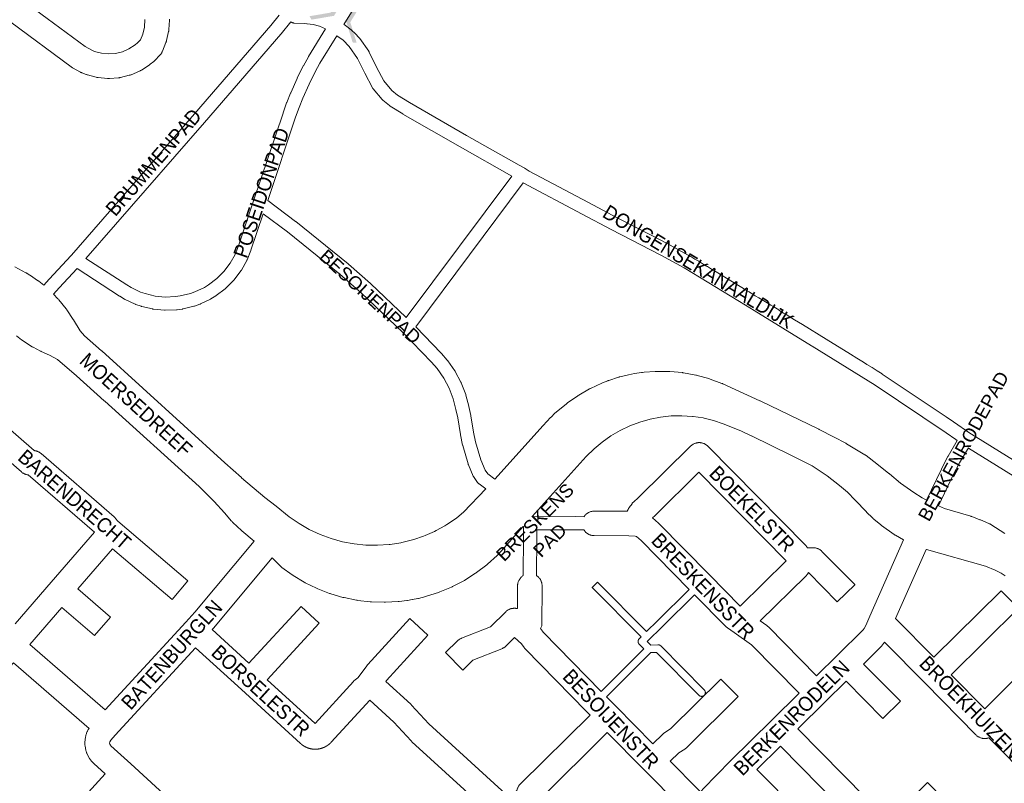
# Model space of a CAD drawing. Header units: metres. Extents: x 123819 to 142731, y 393440 to 405763.
# Tile 61 of 256: x 129035 to 129557, y 399525 to 399931. Entities that reach past the tile are written whole.
import ezdxf
from ezdxf.enums import TextEntityAlignment as Align

# ---------------------------------------------------------------- set-up
doc = ezdxf.new("R2010")
doc.units = ezdxf.units.M
doc.header["$MEASUREMENT"] = 0
for name, color, linetype, lineweight in [('gs-anno-wegen algemeen tekst', 7, 'Continuous', 0), ('gs-knt-aanvullende hoofdweg', 7, 'Continuous', 0), ('gs-knt-fietspaden', 7, 'Continuous', 0), ('gs-knt-paden', 7, 'Continuous', 0), ('gs-knt-wegen algemeen', 7, 'Continuous', 0), ('gs-symb-viaduct', 7, 'Continuous', 0), ('gs-vlk-plantopografie wegen algemeen', 7, 'Continuous', 0)]:
    doc.layers.add(name, color=color, linetype=linetype, lineweight=lineweight)
doc.styles.add('Style-Arial', font='arial.ttf')

# ---------------------------------------------------------------- blocks, each defined once
blk = doc.blocks.new('gg0-viaduct_40')
at = {"layer": 'gs-symb-viaduct', "linetype": 'Continuous'}
blk.add_hatch(color=7, dxfattribs=at).paths.add_polyline_path([(-5.576, -1.689), (-5.8, -1.4), (-4, 0), (4, 0), (5.8, -1.4), (5.576, -1.689), (3.875, -0.366), (-3.875, -0.366)])
blk = doc.blocks.new('gg0-viaduct_41')
at = {"layer": 'gs-symb-viaduct', "linetype": 'Continuous'}
blk.add_hatch(color=7, dxfattribs=at).paths.add_polyline_path([(5.576, -1.689), (3.875, -0.366), (-3.875, -0.366), (-5.576, -1.689), (-5.8, -1.4), (-4, 0), (4, 0), (5.8, -1.4)])

msp = doc.modelspace()

# ---------------------------------------------------------------- linework, layer by layer
at = {"layer": 'gs-knt-aanvullende hoofdweg', "color": 7, "linetype": 'Continuous', "flags": 128}
for points in [[(129032.02, 399799.43), (129037.96, 399796.27), (129038.02, 399796.23), (129038.11, 399796.18), (129038.17, 399796.15), (129038.26, 399796.1), (129038.3, 399796.07), (129038.38, 399796.02), (129038.46, 399795.97), (129038.56, 399795.91), (129041.37, 399794.12), (129041.56, 399793.99), (129044.18, 399792.2), (129044.28, 399792.14), (129044.47, 399792), (129044.51, 399791.97), (129044.74, 399791.79), (129047.47, 399789.6)], [(129052.66, 399784.88), (129054.96, 399782.48), (129055.18, 399782.23), (129055.39, 399781.98), (129059.23, 399777.19), (129059.43, 399776.93), (129059.62, 399776.65), (129063.02, 399771.54), (129063.2, 399771.26), (129066.68, 399765.48), (129069.1, 399762.88), (129078.09, 399754.9), (129078.16, 399754.84), (129078.16, 399754.84), (129143.51, 399695.36), (129143.51, 399695.36), (129152.24, 399687.57), (129152.25, 399687.56), (129164.67, 399677.03), (129164.68, 399677.02), (129164.71, 399677.01), (129170.64, 399672.42), (129170.72, 399672.36), (129177.64, 399666.86), (129182.84, 399663.22), (129188.25, 399660.08), (129193.91, 399657.41), (129199.78, 399655.23), (129205.8, 399653.56), (129211.95, 399652.4), (129218.18, 399651.78), (129224.43, 399651.68), (129230.66, 399652.12), (129230.68, 399652.12), (129231.03, 399652.17), (129236.84, 399653.08), (129237.36, 399653.21), (129237.37, 399653.21), (129242.9, 399654.57), (129243.66, 399654.82), (129243.66, 399654.82), (129248.82, 399656.56), (129249.72, 399656.95), (129249.74, 399656.96), (129254.55, 399659.05), (129255.59, 399659.61), (129260.04, 399662.02), (129261.12, 399662.72), (129265.26, 399665.44), (129266.41, 399666.33), (129270.08, 399669.21), (129281.89, 399681.62)], [(129158.91, 399653.9), (129152.49, 399659.31), (129152.35, 399659.43), (129152.22, 399659.56), (129147.7, 399663.76), (129147.47, 399663.99), (129147.25, 399664.23), (129147.03, 399664.47), (129143.32, 399668.98), (129137.74, 399675), (129129.92, 399682.82), (129129.92, 399682.83), (129079.73, 399728.06), (129079.5, 399728.27), (129079.48, 399728.28), (129064.74, 399741.57), (129054.69, 399750.26), (129050.55, 399752.51), (129046.12, 399754.51), (129045.92, 399754.6), (129045.72, 399754.7), (129041.89, 399756.71), (129041.61, 399756.87), (129041.33, 399757.04), (129036.21, 399760.32), (129035.94, 399760.5), (129035.68, 399760.69), (129032.97, 399762.79)], [(129286.69, 399686.81), (129312.32, 399715.17), (129316.21, 399719.48), (129316.21, 399719.48), (129316.46, 399719.74), (129318.49, 399721.78), (129318.68, 399721.97), (129318.75, 399722.03), (129318.78, 399722.06), (129318.88, 399722.15), (129319.09, 399722.32), (129324.63, 399726.81), (129324.72, 399726.89), (129324.77, 399726.92), (129324.89, 399727.02), (129324.94, 399727.06), (129325.15, 399727.21), (129330.56, 399730.99), (129330.83, 399731.17), (129331.12, 399731.34), (129336.83, 399734.62), (129337.12, 399734.78), (129337.42, 399734.92), (129343.4, 399737.69), (129343.7, 399737.82), (129343.72, 399737.83), (129346.51, 399738.97), (129346.75, 399739.06), (129346.77, 399739.07), (129347, 399739.14), (129347.03, 399739.16), (129352.16, 399740.84), (129352.23, 399740.86), (129352.4, 399740.92), (129352.48, 399740.94), (129352.5, 399740.94), (129352.53, 399740.95), (129352.58, 399740.97), (129352.64, 399740.98), (129352.86, 399741.04), (129357.41, 399742.1), (129357.52, 399742.13), (129357.53, 399742.13), (129359.11, 399742.48), (129360.74, 399742.75), (129364.35, 399743.31), (129364.47, 399743.33), (129364.53, 399743.34), (129364.68, 399743.36), (129365, 399743.39), (129365.74, 399743.48), (129371.57, 399743.93), (129371.9, 399743.95), (129372.23, 399743.96), (129372.42, 399743.96), (129378.82, 399743.92), (129379.12, 399743.91), (129379.15, 399743.91), (129379.48, 399743.89), (129386.04, 399743.28), (129386.37, 399743.24), (129386.69, 399743.19), (129393.18, 399742), (129393.5, 399741.93), (129393.82, 399741.85), (129400.17, 399740.1), (129400.49, 399740.01), (129400.8, 399739.9), (129406.98, 399737.6), (129407.28, 399737.48), (129407.5, 399737.38), (129407.58, 399737.34), (129427.15, 399728.31), (129427.16, 399728.31), (129427.27, 399728.26), (129458.45, 399713.26), (129458.62, 399713.17), (129458.67, 399713.15), (129466.53, 399709.12), (129466.63, 399709.07), (129472.74, 399705.82), (129472.8, 399705.79), (129472.83, 399705.77), (129472.96, 399705.7), (129473.17, 399705.58), (129482.77, 399699.76), (129483.01, 399699.6), (129483.08, 399699.55), (129483.12, 399699.53), (129483.16, 399699.5), (129483.25, 399699.44), (129483.46, 399699.28), (129483.48, 399699.26), (129489.2, 399694.84), (129489.24, 399694.82), (129495.58, 399689.85), (129495.6, 399689.84), (129495.62, 399689.83), (129495.74, 399689.73), (129495.9, 399689.6), (129501.69, 399684.57), (129508.77, 399679.61), (129513.2, 399676.91), (129515.49, 399675.69)], [(129503.27, 399654.63), (129499.03, 399657), (129498.79, 399657.15), (129498.71, 399657.2), (129498.67, 399657.22), (129498.55, 399657.3), (129498.31, 399657.46), (129491.6, 399662.28), (129491.42, 399662.42), (129491.24, 399662.56), (129487.5, 399665.61), (129487.27, 399665.8), (129487.2, 399665.87), (129487.05, 399666), (129486.9, 399666.15), (129486.84, 399666.22), (129483.78, 399669.31), (129483.7, 399669.4), (129477.72, 399675.65), (129473.7, 399679.85), (129473.69, 399679.86), (129469.4, 399683.45), (129462.84, 399688.58), (129454.9, 399693.81), (129443.5, 399699.57), (129443.49, 399699.57), (129422.69, 399709.69), (129422.62, 399709.72), (129417.13, 399712.47), (129407.76, 399716.18), (129402.57, 399717.96), (129397.61, 399719.13), (129397.09, 399719.25), (129391.73, 399720.04), (129391.73, 399720.04), (129391.5, 399720.07), (129391.49, 399720.07), (129385.84, 399720.42), (129380.17, 399720.29), (129374.54, 399719.68), (129368.97, 399718.6), (129363.52, 399717.05), (129358.21, 399715.04), (129353.1, 399712.6), (129348.2, 399709.73), (129343.57, 399706.46), (129339.23, 399702.81), (129335.13, 399698.73), (129306.43, 399666.97)], [(129521.82, 399672.66), (129525.02, 399671.29), (129538.96, 399667.14), (129539.23, 399667.05), (129539.5, 399666.95), (129543.87, 399665.28), (129544.12, 399665.18), (129548.59, 399663.27), (129548.88, 399663.14), (129548.94, 399663.11), (129548.98, 399663.09), (129549.04, 399663.06), (129549.17, 399663), (129549.29, 399662.93), (129549.35, 399662.9), (129549.39, 399662.88), (129549.44, 399662.84), (129549.71, 399662.68), (129557.07, 399657.95)], [(129301.72, 399661.74), (129288.3, 399646.79), (129288.15, 399646.63), (129288.04, 399646.51), (129288, 399646.47), (129287.96, 399646.43), (129287.77, 399646.25), (129282.78, 399641.72), (129282.54, 399641.51), (129282.29, 399641.31), (129276.94, 399637.22), (129276.68, 399637.03), (129276.42, 399636.85), (129270.74, 399633.23), (129270.47, 399633.07), (129270.19, 399632.91), (129264.22, 399629.79), (129263.93, 399629.65), (129263.64, 399629.52), (129257.43, 399626.92), (129257.13, 399626.8), (129256.83, 399626.7), (129250.42, 399624.63), (129250.11, 399624.54), (129250, 399624.51), (129249.95, 399624.5), (129246.12, 399623.54), (129245.76, 399623.46), (129243.03, 399622.91), (129242.93, 399622.89), (129242.91, 399622.89), (129242.84, 399622.88), (129240.39, 399622.45), (129240.02, 399622.4), (129235.94, 399621.9), (129235.81, 399621.88), (129235.75, 399621.87), (129235.63, 399621.86), (129235.31, 399621.83), (129228.58, 399621.46), (129228.28, 399621.45), (129228.26, 399621.45), (129228.24, 399621.45), (129227.94, 399621.46), (129221.21, 399621.66), (129220.89, 399621.67), (129220.57, 399621.71), (129213.89, 399622.48), (129213.57, 399622.52), (129213.25, 399622.58), (129206.66, 399623.92), (129206.34, 399624), (129206.03, 399624.08), (129199.58, 399625.98), (129199.27, 399626.08), (129198.97, 399626.19), (129192.7, 399628.63), (129192.4, 399628.75), (129192.11, 399628.89), (129186.07, 399631.86), (129185.78, 399632.01), (129185.5, 399632.17), (129179.74, 399635.64), (129179.47, 399635.81), (129179.2, 399636), (129173.75, 399639.95), (129173.54, 399640.11), (129173.5, 399640.14), (129173.44, 399640.19), (129173.28, 399640.32), (129173.15, 399640.44), (129173.07, 399640.51), (129172.86, 399640.71), (129168.49, 399645.07)], [(129557.29, 399635.53), (129555.13, 399636.96), (129551.96, 399638.54), (129546.78, 399640.62), (129515.49, 399649.47), (129515.48, 399649.47), (129515.26, 399649.54)]]:
    msp.add_lwpolyline(points, dxfattribs=at)
at = {"layer": 'gs-knt-fietspaden', "color": 7, "linetype": 'Continuous', "flags": 128}
for points in [[(129236.19, 399975.76), (129206.52, 399928)], [(129061.9, 399805.35), (129062.16, 399805.65), (129127.31, 399880.52), (129167.83, 399927.4), (129172.25, 399932.85)], [(129186.92, 399928.3), (129185.66, 399928.41), (129180.29, 399928.7), (129180.12, 399928.72), (129179.95, 399928.74), (129179.78, 399928.77), (129179.61, 399928.81), (129179.44, 399928.86), (129179.27, 399928.92), (129179.11, 399928.98), (129178.95, 399929.05), (129178.42, 399929.31), (129173.26, 399922.94), (129173.18, 399922.85), (129132.62, 399875.92), (129132.61, 399875.91), (129069.81, 399803.75)], [(129069.81, 399803.75), (129091.41, 399789.77), (129093.72, 399788.38), (129098.71, 399786.04), (129101.15, 399785.19), (129106.46, 399783.92), (129111.83, 399783.39), (129117.28, 399783.6), (129119.83, 399783.96), (129125.19, 399785.28), (129127.62, 399786.15), (129132.6, 399788.53), (129134.8, 399789.88), (129139.14, 399793.18), (129142.95, 399797), (129146.21, 399801.3), (129148.86, 399806.02), (129150.69, 399810.54), (129158.34, 399833.37), (129158.69, 399834.42), (129174.31, 399881.01), (129174.34, 399881.07), (129176.23, 399886.39), (129176.28, 399886.51), (129178.3, 399891.59), (129178.36, 399891.73), (129181.77, 399899.3), (129181.82, 399899.42), (129185.05, 399905.96), (129185.12, 399906.09), (129187.75, 399910.89), (129187.79, 399910.97), (129187.83, 399911.04), (129196.86, 399925.72)], [(129190.25, 399928), (129187.13, 399928.29), (129186.92, 399928.3)], [(129196.86, 399925.72), (129193.61, 399927.11), (129190.25, 399928)], [(129206.72, 399927.87), (129210.49, 399925.09), (129210.6, 399925.01), (129210.64, 399924.97), (129210.65, 399924.97), (129210.7, 399924.92), (129210.78, 399924.85), (129210.79, 399924.84), (129212.37, 399923.38), (129212.46, 399923.29), (129212.56, 399923.19), (129214.63, 399920.96), (129214.71, 399920.88), (129214.76, 399920.81), (129214.81, 399920.76), (129214.89, 399920.66), (129214.91, 399920.63), (129215.01, 399920.51), (129219.74, 399913.76), (129219.82, 399913.64), (129219.84, 399913.61), (129219.89, 399913.53), (129219.94, 399913.45), (129219.96, 399913.41), (129220.02, 399913.28), (129223.94, 399905.28), (129227.76, 399898), (129231.99, 399892.97), (129235.01, 399890.48), (129241.45, 399886.53), (129271.65, 399869.11), (129299.5, 399853.28), (129302.46, 399851.7), (129302.5, 399851.68), (129302.61, 399851.62), (129302.65, 399851.59), (129304.89, 399850.21), (129336.2, 399833.48), (129351.48, 399825.42), (129370.25, 399815.82), (129370.26, 399815.81), (129377.95, 399811.85), (129377.96, 399811.84), (129378.05, 399811.79), (129390.4, 399804.95), (129390.51, 399804.88), (129390.52, 399804.88)], [(129202.82, 399922.02), (129193.86, 399907.44), (129191.31, 399902.78), (129188.14, 399896.37), (129184.8, 399888.92), (129182.82, 399883.97), (129180.96, 399878.75), (129180.96, 399878.74), (129180.96, 399878.74)], [(129295.56, 399847.45), (129268.17, 399863.01), (129268.16, 399863.02), (129237.9, 399880.47), (129237.81, 399880.52), (129231.13, 399884.63), (129230.99, 399884.72), (129230.86, 399884.81), (129230.73, 399884.91), (129227.28, 399887.76), (129227.16, 399887.87), (129227.04, 399887.98), (129226.93, 399888.09), (129226.83, 399888.21), (129222.15, 399893.77), (129222.06, 399893.88), (129222.03, 399893.91), (129221.97, 399894.01), (129221.94, 399894.04), (129221.92, 399894.07), (129221.88, 399894.13), (129221.82, 399894.23), (129221.8, 399894.26), (129221.8, 399894.26), (129221.8, 399894.26), (129221.73, 399894.39), (129217.7, 399902.06), (129217.65, 399902.15), (129213.84, 399909.95), (129209.43, 399916.23), (129206.11, 399919.6), (129202.82, 399922.02)], [(129180.96, 399878.74), (129166.16, 399834.59)], [(129166.16, 399834.59), (129181, 399823.47), (129181.1, 399823.39), (129208.91, 399800.97), (129209.03, 399800.87), (129220.65, 399790.65), (129220.76, 399790.55), (129239.64, 399772.54), (129295.56, 399847.45)], [(129301.71, 399843.95), (129244.68, 399767.55), (129258.15, 399753.58), (129258.26, 399753.46), (129261.38, 399749.9), (129261.46, 399749.81), (129261.53, 399749.71), (129261.61, 399749.61), (129265.35, 399744.3), (129265.43, 399744.18), (129265.51, 399744.05), (129265.58, 399743.93), (129268.64, 399738.2), (129268.71, 399738.07), (129268.77, 399737.94), (129268.82, 399737.8), (129271.16, 399731.74), (129271.21, 399731.61), (129271.25, 399731.49), (129271.28, 399731.36), (129272.82, 399725.47), (129272.84, 399725.37), (129272.86, 399725.28), (129273.81, 399720.59), (129273.84, 399720.45), (129275.25, 399711.63), (129276.37, 399706.49), (129279.13, 399696.99), (129281.51, 399691.5), (129282.87, 399689.59), (129286.69, 399686.81)], [(129348.26, 399819.18), (129348.25, 399819.18), (129348.22, 399819.2), (129332.92, 399827.28), (129332.9, 399827.29), (129301.71, 399843.95)], [(129163.81, 399827.58), (129157.31, 399808.2), (129157.27, 399808.11), (129157.23, 399808.01), (129155.29, 399803.18), (129155.23, 399803.04), (129155.16, 399802.91), (129155.09, 399802.77), (129152.21, 399797.65), (129152.13, 399797.52), (129152.04, 399797.38), (129151.95, 399797.25), (129148.4, 399792.57), (129148.3, 399792.45), (129148.2, 399792.33), (129148.09, 399792.21), (129143.94, 399788.05), (129143.82, 399787.94), (129143.7, 399787.84), (129143.58, 399787.74), (129138.91, 399784.18), (129138.81, 399784.11), (129138.71, 399784.04), (129138.61, 399783.98), (129136.1, 399782.45), (129136, 399782.39), (129135.89, 399782.33), (129135.79, 399782.28), (129130.49, 399779.74), (129130.38, 399779.69), (129130.27, 399779.65), (129130.16, 399779.6), (129127.39, 399778.61), (129127.28, 399778.58), (129127.16, 399778.54), (129127.05, 399778.51), (129121.34, 399777.1), (129121.23, 399777.07), (129121.11, 399777.05), (129120.99, 399777.03), (129118.08, 399776.62), (129117.96, 399776.61), (129117.84, 399776.6), (129117.73, 399776.59), (129111.86, 399776.37), (129111.7, 399776.37), (129111.54, 399776.37), (129111.38, 399776.38), (129105.53, 399776.96), (129105.37, 399776.98), (129105.22, 399777), (129105.06, 399777.04), (129099.35, 399778.4), (129099.23, 399778.43), (129099.12, 399778.46), (129099, 399778.5), (129096.23, 399779.47), (129096.12, 399779.51), (129096.01, 399779.56), (129095.9, 399779.61), (129090.58, 399782.1), (129090.47, 399782.15), (129090.37, 399782.21), (129090.26, 399782.27), (129087.74, 399783.78), (129087.64, 399783.84), (129065.07, 399798.45)], [(129281.89, 399681.62), (129278.28, 399684.25), (129278.15, 399684.35), (129278.03, 399684.45), (129277.91, 399684.56), (129277.79, 399684.67), (129277.68, 399684.79), (129277.58, 399684.92), (129277.49, 399685.05), (129275.57, 399687.73), (129275.49, 399687.85), (129275.41, 399687.98), (129275.34, 399688.11), (129275.27, 399688.24), (129275.21, 399688.38), (129272.6, 399694.41), (129272.55, 399694.54), (129272.5, 399694.68), (129272.46, 399694.82), (129269.59, 399704.65), (129269.56, 399704.77), (129269.53, 399704.88), (129268.37, 399710.24), (129268.35, 399710.33), (129268.33, 399710.43), (129266.92, 399719.27), (129266, 399723.79), (129264.54, 399729.4), (129262.35, 399735.08), (129259.49, 399740.43), (129255.98, 399745.42), (129253.03, 399748.77), (129237.61, 399764.77), (129215.96, 399785.43), (129204.45, 399795.55), (129176.75, 399817.89), (129163.81, 399827.58)], [(129374.69, 399805.63), (129348.26, 399819.18)], [(129047.47, 399789.6), (129050.26, 399792.83), (129050.34, 399792.92), (129061.9, 399805.35)], [(129061.9, 399805.35), (129061.9, 399805.35)], [(129386.97, 399798.82), (129386.94, 399798.84), (129374.7, 399805.63), (129374.69, 399805.63)], [(129390.52, 399804.88), (129392.72, 399803.55), (129394.73, 399802.34), (129394.92, 399802.22), (129397.12, 399800.89), (129398.94, 399799.79), (129399.32, 399799.56), (129401.52, 399798.23), (129403.15, 399797.24), (129403.71, 399796.89), (129403.9, 399796.78), (129412.56, 399791.53)], [(129065.07, 399798.45), (129055.53, 399788.19), (129052.66, 399784.88)], [(129419.55, 399779.04), (129386.97, 399798.82)], [(129412.56, 399791.53), (129412.57, 399791.53), (129419.97, 399787.01), (129421.41, 399786.13), (129421.62, 399786)], [(129421.62, 399786), (129424.03, 399784.53), (129424.17, 399784.45), (129424.73, 399784.11), (129426.66, 399782.93), (129428.89, 399781.56), (129429.28, 399781.33), (129431.91, 399779.72), (129433.05, 399779.02), (129434.53, 399778.12), (129437.15, 399776.51), (129437.21, 399776.47), (129439.77, 399774.9), (129441.37, 399773.92)], [(129488.21, 399736.69), (129454.87, 399757.37), (129454.55, 399757.57), (129424.07, 399776.28)], [(129441.37, 399773.92), (129442.68, 399773.12), (129442.68, 399773.12), (129445.53, 399771.37), (129449.68, 399768.81), (129462.31, 399761.05), (129462.32, 399761.05)], [(129462.32, 399761.05), (129475.25, 399753.02), (129478.6, 399750.94), (129479.44, 399750.42), (129481.28, 399749.28), (129483.62, 399747.82), (129483.95, 399747.61), (129486.63, 399745.95), (129487.8, 399745.22), (129489.3, 399744.28), (129491.98, 399742.62)], [(129491.98, 399742.62), (129491.98, 399742.61), (129492.08, 399742.55), (129525.86, 399719.8), (129529.84, 399717.1)], [(129525.89, 399711.29), (129488.22, 399736.69)], [(129529.84, 399717.1), (129538.5, 399711.26)], [(129531.85, 399707.26), (129531.14, 399707.73), (129531.12, 399707.75), (129525.89, 399711.29)], [(129538.5, 399711.26), (129538.51, 399711.25), (129541.61, 399709.19), (129659.3, 399636.32), (129659.31, 399636.32), (129695.57, 399613.82), (129695.59, 399613.81)], [(129515.49, 399675.69), (129523.4, 399692.12), (129523.45, 399692.23), (129526.86, 399698.76), (129526.95, 399698.91), (129531.85, 399707.26)], [(129537.7, 399703.36), (129533.04, 399695.43), (129529.7, 399689.03), (129521.82, 399672.66)], [(129691.97, 399607.79), (129537.87, 399703.25)], [(129306.43, 399666.97), (129306.57, 399666.87)], [(129306.57, 399666.87), (129329.21, 399666.9), (129329.24, 399666.9)], [(129329.24, 399666.9), (129333.9, 399666.86)], [(129301.71, 399635.66), (129301.85, 399656.26), (129301.85, 399661.64), (129301.72, 399661.74)], [(129333.85, 399659.84), (129329.21, 399659.88), (129308.87, 399659.85)], [(129308.87, 399659.85), (129308.87, 399656.25), (129308.87, 399656.23)], [(129308.87, 399656.23), (129308.72, 399635.61)]]:
    msp.add_lwpolyline(points, dxfattribs=at)
at = {"layer": 'gs-knt-paden', "color": 7, "linetype": 'Continuous', "flags": 128}
msp.add_lwpolyline([(129343.01, 399574.19), (129362.31, 399593.4), (129365.67, 399596.75), (129363.17, 399599.25), (129363.1, 399599.32), (129363.04, 399599.39), (129362.98, 399599.46), (129362.92, 399599.54), (129362.87, 399599.62), (129362.82, 399599.71), (129362.78, 399599.79), (129362.74, 399599.88), (129362.7, 399599.97), (129362.67, 399600.06), (129362.64, 399600.15), (129362.62, 399600.25), (129362.6, 399600.34), (129362.59, 399600.44), (129362.58, 399600.53), (129362.58, 399600.63), (129362.58, 399600.72), (129362.58, 399600.82), (129362.59, 399600.92), (129362.6, 399601.01), (129362.62, 399601.11), (129362.65, 399601.2), (129362.67, 399601.29), (129362.71, 399601.38), (129362.74, 399601.47), (129362.78, 399601.56), (129362.83, 399601.64), (129362.87, 399601.73), (129362.93, 399601.81), (129362.98, 399601.89), (129363.04, 399601.96), (129363.11, 399602.03), (129363.17, 399602.1), (129364.14, 399603.05), (129338.14, 399629.38, -0.390296), (129338.14, 399629.39), (129340.99, 399632.2, -0.384563), (129341, 399632.2)], format="xyb", dxfattribs=at)
for points in [[(129341, 399632.2), (129367, 399605.88), (129372.84, 399611.63), (129389.74, 399628.29)], [(129392.57, 399625.43), (129375.66, 399608.77), (129367.44, 399600.66), (129369.31, 399598.8), (129373.03, 399598.97), (129373.13, 399598.97), (129373.22, 399598.97), (129373.31, 399598.96), (129373.41, 399598.95), (129373.5, 399598.93), (129373.59, 399598.92), (129373.68, 399598.89), (129373.77, 399598.86), (129373.86, 399598.83), (129373.94, 399598.8), (129374.03, 399598.76), (129374.11, 399598.71), (129374.19, 399598.66), (129374.27, 399598.61), (129374.34, 399598.56), (129374.42, 399598.5), (129374.49, 399598.44), (129374.56, 399598.37), (129397.67, 399574.97), (129397.73, 399574.91), (129397.74, 399574.9), (129397.79, 399574.83), (129397.8, 399574.82), (129397.85, 399574.75), (129397.86, 399574.74), (129397.91, 399574.67), (129397.92, 399574.66), (129397.96, 399574.59), (129397.97, 399574.58), (129398.01, 399574.5), (129398.02, 399574.49), (129398.06, 399574.42), (129398.06, 399574.4), (129398.1, 399574.33), (129398.1, 399574.31), (129398.13, 399574.23), (129398.14, 399574.22), (129398.16, 399574.14), (129398.17, 399574.13), (129398.19, 399574.04), (129398.19, 399574.03), (129398.21, 399573.95), (129398.21, 399573.94), (129398.23, 399573.85), (129398.24, 399573.75), (129398.24, 399573.74), (129398.25, 399573.65), (129398.25, 399573.64), (129398.25, 399573.56), (129398.25, 399573.53), (129398.25, 399573.46), (129398.25, 399573.45), (129398.25, 399573.44), (129398.24, 399573.36), (129398.23, 399573.26), (129398.21, 399573.16), (129398.19, 399573.07), (129398.19, 399573.06), (129398.16, 399572.97), (129398.16, 399572.96), (129398.13, 399572.88), (129398.1, 399572.79), (129398.06, 399572.7), (129398.01, 399572.61), (129397.96, 399572.52), (129397.91, 399572.44), (129397.85, 399572.36), (129397.79, 399572.28), (129397.73, 399572.21), (129397.66, 399572.13), (129397.59, 399572.07), (129397.51, 399572), (129397.44, 399571.94), (129397.36, 399571.88), (129397.27, 399571.83), (129397.19, 399571.78), (129397.1, 399571.74), (129397.01, 399571.7), (129396.92, 399571.66), (129396.9, 399571.66), (129396.82, 399571.63), (129396.81, 399571.63), (129396.73, 399571.61), (129396.63, 399571.58), (129396.53, 399571.57), (129396.44, 399571.56), (129396.34, 399571.55), (129396.32, 399571.55), (129396.24, 399571.55), (129396.23, 399571.55), (129396.14, 399571.55), (129396.13, 399571.55), (129396.04, 399571.56), (129396.03, 399571.56), (129395.94, 399571.57), (129395.93, 399571.57), (129395.85, 399571.58), (129395.83, 399571.59), (129395.75, 399571.61), (129395.74, 399571.61), (129395.66, 399571.63), (129395.64, 399571.64), (129395.56, 399571.66), (129395.55, 399571.67), (129395.47, 399571.7), (129395.46, 399571.7), (129395.38, 399571.74), (129395.37, 399571.74), (129395.29, 399571.78), (129395.28, 399571.79), (129395.21, 399571.83), (129395.19, 399571.84), (129395.12, 399571.88), (129395.11, 399571.89), (129395.04, 399571.94), (129395.03, 399571.95), (129394.96, 399572), (129394.95, 399572.01), (129394.89, 399572.07), (129394.88, 399572.08), (129394.82, 399572.13), (129394.81, 399572.14), (129372.32, 399594.91), (129369.39, 399594.78), (129365.14, 399590.55), (129345.82, 399571.32)]]:
    msp.add_lwpolyline(points, dxfattribs=at)
at = {"layer": 'gs-knt-wegen algemeen', "color": 7, "linetype": 'Continuous', "flags": 128}
for points in [[(129005.38, 399963.58), (129069.37, 399916.21), (129072.85, 399914.28), (129074.34, 399913.68), (129078.09, 399912.69), (129081.82, 399912.35), (129085.55, 399912.63), (129089.18, 399913.52), (129092.62, 399914.99), (129095.88, 399917.09), (129097.15, 399918.15), (129098.78, 399919.85), (129099.97, 399922.78), (129100.82, 399926.57), (129101.07, 399930.59)], [(129114.1, 399930.72), (129114.1, 399930.46), (129114.09, 399930.2), (129113.79, 399925.26), (129113.77, 399925), (129113.73, 399924.74), (129113.69, 399924.48), (129113.64, 399924.22), (129112.55, 399919.4), (129112.49, 399919.14), (129112.41, 399918.89), (129112.33, 399918.64), (129112.24, 399918.39), (129110.38, 399913.81), (129110.26, 399913.52), (129110.12, 399913.24), (129109.98, 399912.97), (129109.81, 399912.71), (129109.64, 399912.45), (129109.45, 399912.2), (129109.25, 399911.96), (129109.04, 399911.74), (129106.29, 399908.87), (129106.12, 399908.7), (129105.95, 399908.54), (129105.77, 399908.38), (129103.91, 399906.84), (129103.7, 399906.67), (129103.48, 399906.51), (129103.26, 399906.36), (129099.2, 399903.75), (129098.97, 399903.61), (129098.74, 399903.48), (129098.5, 399903.35), (129098.25, 399903.24), (129093.82, 399901.34), (129093.57, 399901.24), (129093.32, 399901.15), (129093.06, 399901.07), (129092.8, 399901), (129088.12, 399899.85), (129087.85, 399899.79), (129087.59, 399899.75), (129087.32, 399899.71), (129087.05, 399899.68), (129082.24, 399899.33), (129081.97, 399899.31), (129081.7, 399899.31), (129081.43, 399899.32), (129081.16, 399899.34), (129076.36, 399899.78), (129076.09, 399899.81), (129075.83, 399899.85), (129075.56, 399899.9), (129075.3, 399899.96), (129070.64, 399901.19), (129070.38, 399901.27), (129070.12, 399901.35), (129069.87, 399901.45), (129067.63, 399902.34), (129067.38, 399902.45), (129067.14, 399902.57), (129066.9, 399902.69), (129062.68, 399905.03), (129062.43, 399905.17), (129062.2, 399905.33), (129061.96, 399905.49), (128997.71, 399953.06)], [(129008.87, 399731.01), (129042.41, 399701.93), (129042.45, 399701.92), (129042.75, 399701.88), (129043.04, 399701.83), (129043.33, 399701.76), (129043.62, 399701.68), (129043.91, 399701.58), (129044.19, 399701.47), (129044.46, 399701.35), (129044.73, 399701.22), (129045, 399701.07), (129045.25, 399700.92), (129045.5, 399700.75), (129045.74, 399700.57), (129045.97, 399700.37), (129084.72, 399666.79), (129084.93, 399666.6), (129085.13, 399666.4), (129085.33, 399666.19), (129085.51, 399665.98), (129086.74, 399664.47)], [(129032.22, 399610.03), (129051.44, 399632.21), (129074.3, 399658.6), (129039.19, 399689.02), (129039.15, 399689.03), (129038.85, 399689.07), (129038.56, 399689.12), (129038.27, 399689.19), (129037.98, 399689.27), (129037.69, 399689.37), (129037.41, 399689.47), (129037.14, 399689.6), (129036.87, 399689.73), (129036.6, 399689.88), (129036.35, 399690.03), (129036.1, 399690.2), (129035.86, 399690.38), (129035.63, 399690.58), (129000.34, 399721.18)], [(129356.85, 399669.71), (129357.26, 399670.61), (129357.4, 399670.89), (129357.55, 399671.17), (129357.72, 399671.45), (129357.9, 399671.71), (129359.36, 399673.74), (129359.52, 399673.96), (129359.69, 399674.17), (129359.87, 399674.37), (129360.06, 399674.57), (129360.26, 399674.75), (129362.64, 399676.92), (129390.36, 399704.29), (129390.59, 399704.5), (129390.82, 399704.7), (129391.07, 399704.89), (129391.32, 399705.07), (129391.58, 399705.24), (129391.85, 399705.39), (129392.13, 399705.53), (129392.41, 399705.66), (129392.7, 399705.77), (129393, 399705.87), (129393.29, 399705.95), (129393.6, 399706.02), (129393.9, 399706.08), (129394.21, 399706.12), (129394.52, 399706.15), (129394.83, 399706.16), (129395.14, 399706.16), (129395.45, 399706.14), (129395.75, 399706.11), (129396.06, 399706.07), (129396.37, 399706), (129396.67, 399705.93), (129396.96, 399705.84), (129397.26, 399705.74), (129397.54, 399705.62), (129397.82, 399705.49), (129398.1, 399705.34), (129398.37, 399705.19), (129398.63, 399705.02), (129398.88, 399704.84), (129399.12, 399704.64), (129399.35, 399704.44), (129399.57, 399704.22)], [(129416.76, 399619.45), (129441.16, 399643.41), (129394.87, 399690.44), (129371.7, 399667.57), (129371.51, 399667.39), (129370.25, 399666.24)], [(129333.9, 399666.86), (129333.97, 399666.96), (129334.15, 399667.22), (129334.35, 399667.47), (129334.56, 399667.71), (129334.78, 399667.94), (129335.02, 399668.16), (129335.26, 399668.37), (129335.51, 399668.56), (129335.77, 399668.74), (129336.05, 399668.91), (129336.32, 399669.07), (129336.61, 399669.21), (129336.9, 399669.34), (129337.2, 399669.45), (129337.51, 399669.55), (129337.81, 399669.63), (129338.13, 399669.7), (129338.44, 399669.75), (129338.76, 399669.79), (129339.08, 399669.81), (129339.4, 399669.82), (129356.85, 399669.71)], [(129370.25, 399666.24), (129373.33, 399663.47), (129400.42, 399636), (129416.76, 399619.45)], [(129389.74, 399628.29), (129364.2, 399654.18), (129361.71, 399656.42), (129361.04, 399656.5), (129357.61, 399656.68), (129339.32, 399656.8), (129339, 399656.81), (129338.68, 399656.83), (129338.36, 399656.87), (129338.05, 399656.93), (129337.74, 399657), (129337.43, 399657.09), (129337.13, 399657.19), (129336.83, 399657.31), (129336.54, 399657.44), (129336.25, 399657.59), (129335.98, 399657.75), (129335.71, 399657.92), (129335.45, 399658.1), (129335.2, 399658.3), (129334.95, 399658.51), (129334.72, 399658.73), (129334.51, 399658.97), (129334.3, 399659.21), (129334.1, 399659.46), (129333.92, 399659.73), (129333.85, 399659.84)], [(129079.98, 399564.36), (129122.7, 399610.96), (129122.7, 399610.97), (129122.71, 399610.98), (129127.55, 399616.21), (129158.91, 399653.9)], [(129457.24, 399582.43), (129468.34, 399593.4), (129482.01, 399606.92), (129482.48, 399607.57), (129483.35, 399609.2), (129485.46, 399614.04), (129503.27, 399654.63)], [(129515.26, 399649.54), (129499.15, 399612.85)], [(129168.49, 399645.07), (129137.45, 399607.76), (129137.34, 399607.63), (129137.23, 399607.5), (129136.72, 399606.95)], [(129298.58, 399618.09), (129298.67, 399630.2), (129298.68, 399630.52), (129298.7, 399630.83), (129298.74, 399631.15), (129298.8, 399631.47), (129298.87, 399631.78), (129298.96, 399632.08), (129299.06, 399632.39), (129299.18, 399632.68), (129299.31, 399632.98), (129299.46, 399633.26), (129299.62, 399633.54), (129299.79, 399633.81), (129299.97, 399634.07), (129300.17, 399634.32), (129300.38, 399634.56), (129300.61, 399634.79), (129300.84, 399635), (129301.08, 399635.21), (129301.34, 399635.41), (129301.6, 399635.59), (129301.71, 399635.66)], [(129308.72, 399635.61), (129308.83, 399635.54), (129309.09, 399635.35), (129309.34, 399635.15), (129309.58, 399634.94), (129309.81, 399634.72), (129310.03, 399634.49), (129310.24, 399634.24), (129310.43, 399633.99), (129310.61, 399633.73), (129310.78, 399633.46), (129310.94, 399633.18), (129311.08, 399632.89), (129311.21, 399632.6), (129311.32, 399632.3), (129311.42, 399632), (129311.5, 399631.69), (129311.57, 399631.37), (129311.62, 399631.06), (129311.66, 399630.74), (129311.68, 399630.42), (129311.69, 399630.1), (129311.53, 399608.91), (129311.53, 399608.91), (129310.82, 399607.57)], [(129447.97, 399573.28), (129422.79, 399598.82), (129413.44, 399605.46), (129409.96, 399607.94), (129409.73, 399608.11), (129409.51, 399608.29), (129409.3, 399608.48), (129409.1, 399608.67), (129392.57, 399625.43)], [(129427.32, 399611.58), (129430.8, 399609.11), (129431.03, 399608.94), (129431.25, 399608.76), (129431.46, 399608.57), (129431.66, 399608.37), (129457.24, 399582.43)], [(129499.15, 399612.85), (129519.43, 399592.29)], [(129310.82, 399607.57), (129311.84, 399606.17), (129312.32, 399605.52)], [(129312.32, 399605.52), (129343.01, 399574.19)], [(129039.97, 399599.08), (129079.98, 399564.36)], [(129127.9, 399597.37), (129085.3, 399550.89), (129083.02, 399548.4), (129082.38, 399547.43), (129082.3, 399546.79), (129082.4, 399546.28), (129082.76, 399545.63), (129082.99, 399545.37), (129093.57, 399535.7), (129121.88, 399509.82), (129122.63, 399509.25), (129138.32, 399499.59), (129146.54, 399494.53), (129146.8, 399494.36), (129147.05, 399494.18), (129147.29, 399493.99), (129147.52, 399493.79)], [(129288.17, 399505.85), (129242.67, 399547.51), (129242.47, 399547.7), (129242.28, 399547.9), (129233.02, 399557.95), (129220.29, 399569.61), (129199.87, 399547.26), (129199.82, 399547.21), (129199.77, 399547.15), (129199.72, 399547.1), (129199.68, 399547.05), (129199.63, 399547), (129199.58, 399546.95), (129199.53, 399546.9), (129199.48, 399546.85), (129199.43, 399546.8), (129199.38, 399546.75), (129199.33, 399546.7), (129199.27, 399546.65), (129199.22, 399546.6), (129199.17, 399546.56), (129199.12, 399546.51), (129199.07, 399546.46), (129199.01, 399546.41), (129198.96, 399546.37), (129198.91, 399546.32), (129198.85, 399546.27), (129198.8, 399546.23), (129198.75, 399546.18), (129198.69, 399546.14), (129198.64, 399546.09), (129198.58, 399546.05), (129198.53, 399546.01), (129198.47, 399545.96), (129198.42, 399545.92), (129198.36, 399545.88), (129198.3, 399545.83), (129198.25, 399545.79), (129198.19, 399545.75), (129198.13, 399545.71), (129198.08, 399545.67), (129198.02, 399545.62), (129197.96, 399545.58), (129197.9, 399545.54), (129197.84, 399545.5), (129197.79, 399545.46), (129197.73, 399545.42), (129197.67, 399545.39), (129197.61, 399545.35), (129197.55, 399545.31), (129197.49, 399545.27), (129197.43, 399545.23), (129197.37, 399545.2), (129197.31, 399545.16), (129197.25, 399545.12), (129197.19, 399545.09), (129197.13, 399545.05), (129197.07, 399545.02), (129197, 399544.98), (129196.94, 399544.95), (129196.88, 399544.91), (129196.82, 399544.88), (129196.76, 399544.85), (129196.69, 399544.82), (129196.63, 399544.78), (129196.57, 399544.75), (129196.51, 399544.72), (129196.44, 399544.69), (129196.38, 399544.66), (129196.31, 399544.63), (129196.25, 399544.6), (129196.19, 399544.57), (129196.12, 399544.54), (129196.06, 399544.51), (129195.99, 399544.48), (129195.93, 399544.45), (129195.86, 399544.42), (129195.8, 399544.4), (129195.73, 399544.37), (129195.67, 399544.34), (129195.6, 399544.32), (129195.54, 399544.29), (129195.47, 399544.26), (129195.4, 399544.24), (129195.34, 399544.22), (129195.27, 399544.19), (129195.21, 399544.17), (129195.14, 399544.14), (129195.07, 399544.12), (129195.01, 399544.1), (129194.94, 399544.08), (129194.87, 399544.05), (129194.8, 399544.03), (129194.74, 399544.01), (129194.67, 399543.99), (129194.6, 399543.97), (129194.53, 399543.95), (129194.47, 399543.93), (129194.4, 399543.91), (129194.33, 399543.9), (129194.26, 399543.88), (129194.19, 399543.86), (129194.12, 399543.84), (129194.06, 399543.83), (129193.99, 399543.81), (129193.92, 399543.8), (129193.85, 399543.78), (129193.78, 399543.76), (129193.71, 399543.75), (129193.64, 399543.74), (129193.57, 399543.72), (129193.5, 399543.71), (129193.43, 399543.7), (129193.36, 399543.68), (129193.29, 399543.67), (129193.22, 399543.66), (129193.15, 399543.65), (129193.08, 399543.64), (129193.02, 399543.63), (129192.95, 399543.62), (129192.88, 399543.61), (129192.81, 399543.6), (129192.73, 399543.59), (129192.66, 399543.58), (129192.59, 399543.58), (129192.52, 399543.57), (129192.45, 399543.56), (129192.38, 399543.55), (129192.31, 399543.55), (129192.24, 399543.54), (129192.17, 399543.54), (129192.1, 399543.53), (129192.03, 399543.53), (129191.96, 399543.52), (129191.89, 399543.52), (129191.82, 399543.52), (129191.75, 399543.52), (129191.68, 399543.51), (129191.61, 399543.51), (129191.54, 399543.51), (129191.47, 399543.51), (129191.4, 399543.51), (129191.33, 399543.51), (129191.26, 399543.51), (129191.18, 399543.51), (129191.11, 399543.51), (129191.04, 399543.51), (129190.97, 399543.52), (129190.9, 399543.52), (129190.83, 399543.52), (129190.76, 399543.53), (129190.69, 399543.53), (129190.62, 399543.53), (129190.55, 399543.54), (129190.48, 399543.54), (129190.41, 399543.55), (129190.34, 399543.56), (129190.27, 399543.56), (129190.2, 399543.57), (129190.13, 399543.58), (129190.06, 399543.59), (129189.99, 399543.59), (129189.92, 399543.6), (129189.85, 399543.61), (129189.78, 399543.62), (129189.71, 399543.63), (129189.64, 399543.64), (129189.57, 399543.65), (129189.5, 399543.66), (129189.43, 399543.68), (129189.36, 399543.69), (129189.29, 399543.7), (129189.22, 399543.71), (129189.15, 399543.73), (129189.08, 399543.74), (129189.01, 399543.75), (129188.94, 399543.77), (129188.87, 399543.78), (129188.8, 399543.8), (129188.74, 399543.82), (129188.67, 399543.83), (129188.6, 399543.85), (129188.53, 399543.87), (129188.46, 399543.88), (129188.39, 399543.9), (129188.33, 399543.92), (129188.26, 399543.94), (129188.19, 399543.96), (129188.12, 399543.98), (129188.05, 399544), (129187.99, 399544.02), (129187.92, 399544.04), (129187.85, 399544.06), (129187.78, 399544.08), (129187.72, 399544.11), (129187.65, 399544.13), (129187.58, 399544.15), (129187.52, 399544.17), (129187.45, 399544.2), (129187.38, 399544.22), (129187.32, 399544.25), (129187.25, 399544.27), (129187.19, 399544.3), (129187.12, 399544.32), (129187.05, 399544.35), (129186.99, 399544.38), (129186.92, 399544.4), (129186.86, 399544.43), (129186.79, 399544.46), (129186.73, 399544.49), (129186.67, 399544.52), (129186.6, 399544.55), (129186.54, 399544.57), (129186.47, 399544.6), (129186.41, 399544.63), (129186.35, 399544.66), (129186.28, 399544.7), (129186.22, 399544.73), (129186.16, 399544.76), (129186.09, 399544.79), (129186.03, 399544.82), (129185.97, 399544.86), (129185.91, 399544.89), (129185.84, 399544.92), (129185.78, 399544.96), (129185.72, 399544.99), (129185.66, 399545.03), (129185.6, 399545.06), (129185.54, 399545.1), (129185.47, 399545.13), (129185.42, 399545.17), (129185.35, 399545.21), (129185.29, 399545.24), (129185.23, 399545.28), (129185.17, 399545.32), (129185.12, 399545.36), (129185.06, 399545.4), (129185, 399545.44), (129184.94, 399545.47), (129184.88, 399545.51), (129184.82, 399545.55), (129184.76, 399545.6), (129184.71, 399545.64), (129184.65, 399545.68), (129184.59, 399545.72), (129184.53, 399545.76), (129184.48, 399545.8), (129184.42, 399545.84), (129184.37, 399545.89), (129184.31, 399545.93), (129184.25, 399545.97), (129184.2, 399546.02), (129184.14, 399546.06), (129184.09, 399546.11), (129184.03, 399546.15), (129183.98, 399546.2), (129183.93, 399546.24), (129183.87, 399546.29), (129183.82, 399546.33), (129183.77, 399546.38), (129183.71, 399546.43), (129183.66, 399546.48), (129183.61, 399546.52), (129152.21, 399575.18), (129127.9, 399597.37)], [(129493.27, 399600.27), (129492.24, 399598.85), (129492.08, 399598.64), (129491.91, 399598.43), (129491.73, 399598.23), (129491.54, 399598.04), (129482.12, 399588.72)], [(129571.82, 399526.03), (129548.56, 399549.56), (129548.33, 399549.48), (129548.03, 399549.4), (129547.73, 399549.33), (129547.43, 399549.27), (129547.12, 399549.23), (129546.81, 399549.2), (129546.5, 399549.19), (129546.19, 399549.19), (129545.88, 399549.2), (129545.57, 399549.23), (129545.26, 399549.28), (129544.96, 399549.34), (129544.66, 399549.42), (129544.36, 399549.51), (129544.07, 399549.61), (129543.78, 399549.73), (129543.5, 399549.86), (129543.22, 399550), (129542.95, 399550.16), (129542.69, 399550.33), (129542.44, 399550.51), (129542.2, 399550.7), (129541.97, 399550.91), (129541.74, 399551.12), (129514.73, 399578.51), (129493.27, 399600.27)], [(129546.43, 399564.91), (129579.01, 399597.25)], [(129071.45, 399554.52), (129031.38, 399589.29), (129028.22, 399585.74)], [(129528.57, 399583.02), (129546.43, 399564.91)], [(129395.82, 399520.77), (129396.38, 399521.61), (129396.56, 399521.86), (129396.74, 399522.1), (129396.94, 399522.34), (129397.15, 399522.56), (129411.61, 399537.3), (129433.49, 399559.01), (129447.97, 399573.28)], [(129294.36, 399517.83), (129298.28, 399521.69), (129298.68, 399522.77), (129298.79, 399523.07), (129298.92, 399523.36), (129299.07, 399523.64), (129299.23, 399523.91), (129299.4, 399524.18), (129299.58, 399524.43), (129299.78, 399524.68), (129299.99, 399524.92), (129300.21, 399525.15), (129337.09, 399561.64)], [(129080, 399530.47), (129074, 399535.95), (129073.8, 399536.15), (129073.61, 399536.35), (129072.65, 399537.38), (129072.44, 399537.62), (129072.25, 399537.86), (129072.07, 399538.12), (129071.89, 399538.38), (129071.74, 399538.65), (129070.5, 399540.89), (129070.37, 399541.15), (129070.24, 399541.41), (129070.13, 399541.68), (129070.03, 399541.95), (129069.95, 399542.23), (129069.87, 399542.51), (129069.81, 399542.79), (129069.32, 399545.3), (129069.27, 399545.59), (129069.24, 399545.88), (129069.21, 399546.17), (129069.2, 399546.45), (129069.21, 399546.74), (129069.22, 399547.03), (129069.25, 399547.32), (129069.55, 399549.86), (129069.6, 399550.17), (129069.66, 399550.46), (129069.73, 399550.76), (129069.81, 399551.05), (129069.91, 399551.34), (129070.35, 399552.55), (129070.47, 399552.83), (129070.59, 399553.1), (129070.73, 399553.37), (129070.88, 399553.64), (129071.04, 399553.89), (129071.45, 399554.52)], [(129346.22, 399552.36), (129310.39, 399516.91), (129309.99, 399515.81), (129309.87, 399515.52), (129309.74, 399515.23), (129309.59, 399514.95), (129309.43, 399514.67), (129309.26, 399514.41), (129309.08, 399514.15), (129308.88, 399513.9), (129308.67, 399513.66), (129308.45, 399513.43), (129301.68, 399506.77), (129301.68, 399506.77)], [(129393.4, 399506.26), (129385.2, 399512.91), (129385.05, 399513.06), (129365.59, 399532.76), (129346.22, 399552.36)], [(129438.01, 399545.15), (129425.46, 399532.71)], [(129490.63, 399491.81), (129438.01, 399545.15)], [(129046.62, 399493.71), (129080, 399530.47)], [(129425.46, 399532.71), (129491.45, 399466.26)]]:
    msp.add_lwpolyline(points, dxfattribs=at)
for points in [[(129399.57, 399704.22), (129451.64, 399651.32), (129451.86, 399651.09), (129452.06, 399650.85), (129452.25, 399650.6), (129452.43, 399650.35), (129452.47, 399650.29), (129455.14, 399650.41), (129455.44, 399650.42), (129455.74, 399650.41), (129456.04, 399650.39), (129456.34, 399650.35), (129456.64, 399650.3), (129456.94, 399650.24), (129457.23, 399650.16), (129457.52, 399650.07), (129457.81, 399649.97), (129458.08, 399649.85), (129458.36, 399649.72), (129458.62, 399649.58), (129458.88, 399649.42), (129459.14, 399649.25), (129459.38, 399649.08), (129459.62, 399648.89), (129459.85, 399648.69), (129460.06, 399648.47), (129477.45, 399630.82, -0.390298), (129477.45, 399630.8), (129468.19, 399621.68, -0.384562), (129468.17, 399621.68), (129452.9, 399637.19), (129452.42, 399636.44), (129452.26, 399636.2), (129452.09, 399635.96), (129451.9, 399635.74), (129451.71, 399635.52), (129451.51, 399635.31), (129427.32, 399611.58)], [(129086.74, 399664.47), (129123.88, 399632.79, -0.371345), (129123.88, 399632.77), (129115.44, 399622.88, -0.3714), (129115.43, 399622.88), (129083.89, 399649.78), (129065.55, 399628.61), (129082.88, 399613.61, -0.370794), (129082.89, 399613.6), (129074.38, 399603.77, -0.370958), (129074.37, 399603.77), (129057.02, 399618.77), (129039.97, 399599.08)], [(129519.43, 399592.29), (129555.09, 399627.53, -0.384566), (129555.1, 399627.53), (129564.24, 399618.29, -0.390294), (129564.24, 399618.27), (129528.57, 399583.02)], [(129136.72, 399606.95), (129156.2, 399589.17), (129183.86, 399619.21, -0.385015), (129183.87, 399619.21), (129193.43, 399610.4, -0.368545), (129193.44, 399610.39)], [(129337.09, 399561.64), (129335.15, 399563.61), (129302.69, 399596.74), (129302.48, 399596.97), (129302.28, 399597.2), (129302.09, 399597.45), (129300.67, 399599.39), (129297.08, 399602.76), (129292.51, 399598.26), (129292.3, 399598.07), (129292.08, 399597.88), (129291.85, 399597.7), (129291.62, 399597.53), (129291.37, 399597.37), (129291.12, 399597.22), (129290.87, 399597.09), (129290.61, 399596.96), (129290.34, 399596.85), (129274.98, 399590.78), (129269.64, 399585.5, -0.384566), (129269.62, 399585.5), (129260.49, 399594.74, -0.390294), (129260.49, 399594.76), (129266.78, 399600.97), (129266.99, 399601.17), (129267.21, 399601.36), (129267.44, 399601.54), (129267.67, 399601.71), (129267.92, 399601.87), (129268.17, 399602.02), (129268.43, 399602.16), (129268.69, 399602.28), (129268.96, 399602.4), (129284.32, 399608.47), (129292.4, 399616.42), (129292.63, 399616.63), (129292.87, 399616.84), (129293.11, 399617.03), (129293.37, 399617.21), (129293.63, 399617.37), (129293.9, 399617.52), (129294.18, 399617.66), (129294.47, 399617.79), (129294.76, 399617.9), (129295.05, 399618), (129295.35, 399618.09), (129295.65, 399618.16), (129295.96, 399618.21), (129296.27, 399618.25), (129296.58, 399618.28), (129296.89, 399618.29), (129297.2, 399618.29), (129297.51, 399618.27), (129297.82, 399618.23), (129298.13, 399618.19), (129298.43, 399618.12), (129298.58, 399618.09)], [(129193.44, 399610.39), (129165.82, 399580.39), (129191.27, 399557.15), (129211.7, 399579.51), (129211.89, 399579.71), (129212.1, 399579.91), (129212.31, 399580.1), (129212.54, 399580.28), (129213.98, 399581.39), (129218.86, 399587.96), (129218.99, 399588.13), (129219.13, 399588.3), (129219.27, 399588.46), (129241.52, 399612.85, -0.369429), (129241.53, 399612.85), (129251.14, 399604.09, -0.368866), (129251.14, 399604.08), (129229.12, 399579.93), (129228.79, 399579.49), (129242.02, 399567.36), (129242.21, 399567.17), (129242.4, 399566.97), (129251.67, 399556.93), (129294.36, 399517.83)], [(129482.12, 399588.72), (129501.69, 399568.93, -0.390293), (129501.69, 399568.92), (129492.44, 399559.77, -0.384566), (129492.43, 399559.77), (129472.86, 399579.56), (129461.76, 399568.58), (129447.27, 399554.31)], [(129345.82, 399571.32), (129350.92, 399566.14), (129370.35, 399546.46), (129375.65, 399551.53), (129375.85, 399551.71), (129376.06, 399551.88), (129376.28, 399552.05), (129376.5, 399552.21), (129376.73, 399552.36), (129379.82, 399554.27), (129406.51, 399580.74, -0.384571), (129406.53, 399580.74), (129415.68, 399571.51, -0.390292), (129415.68, 399571.5), (129388.46, 399544.5), (129388.24, 399544.29), (129388.02, 399544.1), (129387.79, 399543.92), (129387.55, 399543.74), (129387.3, 399543.58), (129384.15, 399541.64), (129379.5, 399537.2), (129394.24, 399522.28), (129395.82, 399520.77)], [(129447.27, 399554.31), (129495.33, 399505.59), (129515.96, 399525.94, -0.384562), (129515.98, 399525.94), (129525.1, 399516.68, -0.390297), (129525.1, 399516.67), (129504.47, 399496.32), (129546.4, 399453.81), (129546.92, 399453.74), (129547.38, 399453.82), (129548.02, 399454.3), (129559.15, 399465.26)]]:
    msp.add_lwpolyline(points, format="xyb", dxfattribs=at)
at = {"layer": 'gs-vlk-plantopografie wegen algemeen', "color": 7, "linetype": 'Continuous', "flags": 128}
for points in [[(129061.9, 399805.35), (129062.16, 399805.65), (129127.31, 399880.52), (129167.83, 399927.4), (129172.25, 399932.85)], [(129186.92, 399928.3), (129185.66, 399928.41), (129180.29, 399928.7), (129180.12, 399928.72), (129179.95, 399928.74), (129179.78, 399928.77), (129179.61, 399928.81), (129179.44, 399928.86), (129179.27, 399928.92), (129179.11, 399928.98), (129178.95, 399929.05), (129178.42, 399929.31), (129173.26, 399922.94), (129173.18, 399922.85), (129132.62, 399875.92), (129132.61, 399875.91), (129069.81, 399803.75)], [(129190.25, 399928), (129186.92, 399928.3)], [(129196.86, 399925.72), (129193.61, 399927.11), (129190.25, 399928)], [(129206.52, 399928), (129206.54, 399927.99)], [(129206.52, 399928), (129206.54, 399927.99)], [(129206.54, 399927.99), (129206.72, 399927.87)], [(129206.54, 399927.99), (129206.63, 399927.93), (129206.72, 399927.87)], [(129206.72, 399927.87), (129210.49, 399925.09), (129210.6, 399925.01), (129210.64, 399924.97), (129210.65, 399924.97), (129210.7, 399924.92), (129210.78, 399924.85), (129210.79, 399924.84), (129212.37, 399923.38), (129212.46, 399923.29), (129212.56, 399923.19), (129214.63, 399920.96), (129214.71, 399920.88), (129214.76, 399920.81), (129214.81, 399920.76), (129214.89, 399920.66), (129214.91, 399920.63), (129215.01, 399920.51), (129219.74, 399913.76), (129219.82, 399913.64), (129219.84, 399913.61), (129219.89, 399913.53), (129219.94, 399913.45), (129219.96, 399913.41), (129220.02, 399913.28), (129223.94, 399905.28), (129227.76, 399898), (129231.99, 399892.97), (129235.01, 399890.48), (129241.45, 399886.53), (129271.65, 399869.11), (129299.5, 399853.28), (129302.46, 399851.7), (129302.5, 399851.68), (129302.61, 399851.62), (129302.65, 399851.59), (129304.89, 399850.21), (129336.2, 399833.48), (129351.48, 399825.42), (129370.25, 399815.82), (129370.26, 399815.81), (129377.95, 399811.85), (129377.96, 399811.84), (129378.05, 399811.79), (129390.4, 399804.95), (129390.51, 399804.88), (129390.52, 399804.88)], [(129295.56, 399847.45), (129268.17, 399863.01), (129268.16, 399863.02), (129237.9, 399880.47), (129237.81, 399880.52), (129231.13, 399884.63), (129230.99, 399884.72), (129230.86, 399884.81), (129230.73, 399884.91), (129227.28, 399887.76), (129227.16, 399887.87), (129227.04, 399887.98), (129226.93, 399888.09), (129226.83, 399888.21), (129222.15, 399893.77), (129222.06, 399893.88), (129222.03, 399893.91), (129221.97, 399894.01), (129221.94, 399894.04), (129221.92, 399894.07), (129221.88, 399894.13), (129221.82, 399894.23), (129221.8, 399894.26), (129221.8, 399894.26), (129221.8, 399894.26), (129221.73, 399894.39), (129217.7, 399902.06), (129217.65, 399902.15), (129213.84, 399909.95), (129209.43, 399916.23), (129206.11, 399919.6), (129202.82, 399922.02)], [(129348.26, 399819.18), (129348.25, 399819.18), (129348.22, 399819.2), (129332.92, 399827.28), (129332.9, 399827.29), (129301.71, 399843.95)], [(129061.86, 399805.3), (129061.86, 399805.3), (129061.9, 399805.35)], [(129061.86, 399805.3), (129061.86, 399805.3), (129061.9, 399805.35)], [(129061.9, 399805.35), (129061.9, 399805.35)], [(129061.9, 399805.35), (129061.9, 399805.35)], [(129386.97, 399798.82), (129386.94, 399798.84), (129374.7, 399805.63), (129374.69, 399805.63)], [(129412.56, 399791.53), (129412.57, 399791.53), (129419.97, 399787.01), (129421.41, 399786.13), (129421.62, 399786)], [(129424.07, 399776.28), (129419.55, 399779.04)], [(129424.07, 399776.28), (129419.55, 399779.04)], [(129441.37, 399773.92), (129442.68, 399773.12), (129442.68, 399773.12), (129445.53, 399771.37), (129449.68, 399768.81), (129462.31, 399761.05), (129462.32, 399761.05)], [(129491.98, 399742.62), (129491.98, 399742.61), (129492.08, 399742.55), (129525.86, 399719.8), (129529.84, 399717.1)], [(129488.22, 399736.69), (129488.21, 399736.69)], [(129488.22, 399736.69), (129488.21, 399736.69)], [(129531.85, 399707.26), (129531.14, 399707.73), (129531.12, 399707.75), (129525.89, 399711.29)], [(129538.5, 399711.26), (129538.51, 399711.25), (129541.61, 399709.19), (129659.3, 399636.32), (129659.31, 399636.32), (129695.57, 399613.82), (129695.59, 399613.81)], [(129537.87, 399703.25), (129537.77, 399703.31), (129537.7, 399703.36)], [(129537.87, 399703.25), (129537.77, 399703.31), (129537.7, 399703.36)]]:
    msp.add_lwpolyline(points, dxfattribs=at)

# ---------------------------------------------------------------- block references
at = {"layer": 'gs-symb-viaduct', "color": 7, "linetype": 'Continuous', "xscale": 4.415027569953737, "zscale": 4.415027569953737}
for name, p, yscale, rotation in [('gg0-viaduct_41', (129210.57, 399947.6), 6.479474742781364, 238.4141024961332), ('gg0-viaduct_40', (129216.91, 399944.99), 6.479474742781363, 58.41410249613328)]:
    msp.add_blockref(name, p, dxfattribs=dict(at, yscale=yscale, rotation=rotation))

# ---------------------------------------------------------------- texts
at = {"layer": 'gs-anno-wegen algemeen tekst', "color": 7, "style": 'Style-Arial', "width": 0.909091}
for s, rotation, p in [('BRUMMENPAD', 49.0505, (129105.64, 399854.9)), ('POSEIDONPAD', 71.4651, (129162.78, 399838.7)), ('DONGENSEKANAALDIJK', 328.7995, (129394.57, 399799.5)), ('MOERSEDREEF', 317.8501, (129096.41, 399726.27)), ('BARENDRECHT', 319.2253, (129063.77, 399676.02)), ('BOEKELSTR', 314.6881, (129423.1, 399671.04)), ('BRESKENSSTR', 313.9101, (129397.07, 399630.13)), ('BATENBURGLN', 47.8573, (129115.3, 399593.61)), ('BORSELESTR', 317.5775, (129162.5, 399574.61)), ('BROEKHUIZENSTR', 314.372, (129545.41, 399558.86)), ('BERKENRODELN', 44.7974, (129443.95, 399560.17)), ('BESOIJENSTR', 313.5779, (129348.24, 399559.52))]:
    msp.add_text(s, height=7.7, rotation=rotation, dxfattribs=at).set_placement(p, align=Align.MIDDLE_CENTER)
at = {"layer": 'gs-anno-wegen algemeen tekst', "color": 7, "style": 'Style-Arial'}
for s, rotation, p in [('BESOIJENPAD', 317.4407, (129220.55, 399783.58)), ('BERKENRODEPAD', 61.1815, (129535.11, 399704.25)), ('BRESKENS', 45.0634, (129307.9, 399663.96)), ('PAD', 45.0634, (129315.83, 399654.32))]:
    msp.add_text(s, height=7, rotation=rotation, dxfattribs=at).set_placement(p, align=Align.MIDDLE_CENTER)

doc.saveas('drawing.dxf')
